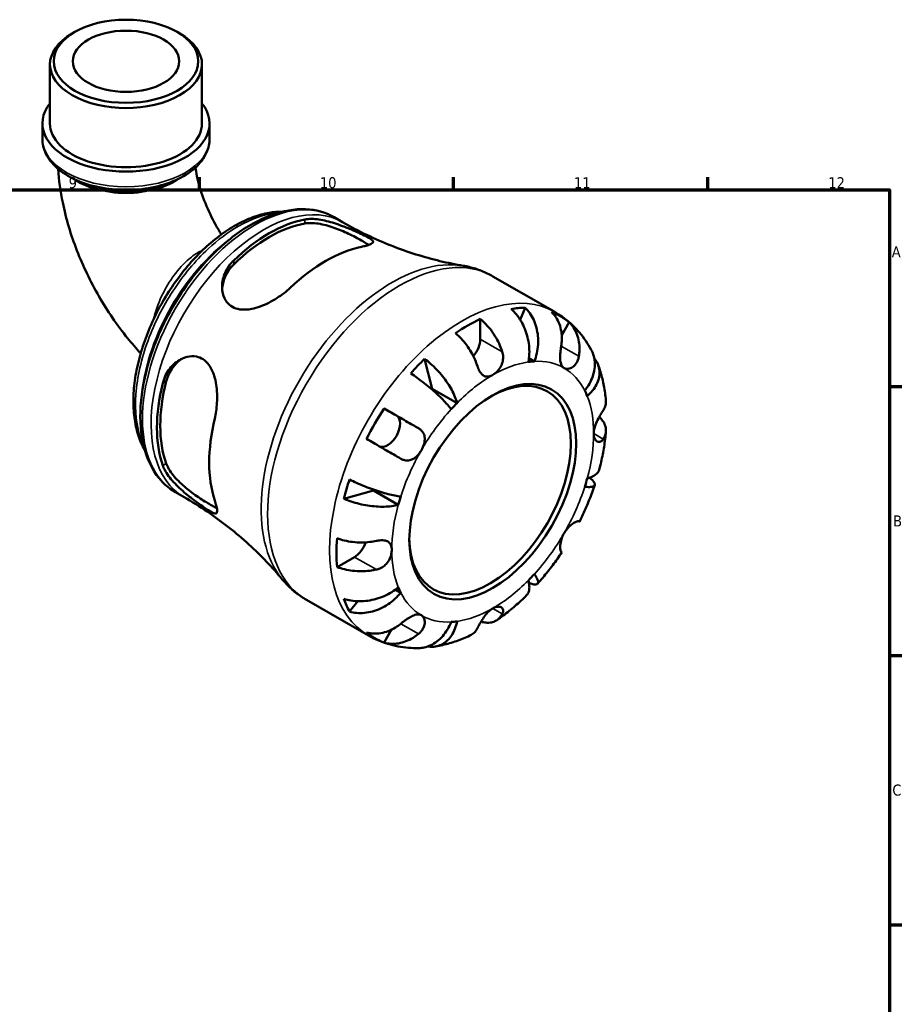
# Model space of a CAD drawing. Header units: millimetres. Extents: x 0 to 902, y -204 to 621.
# Tile 5 of 5: x 581 to 825, y 349 to 621. Entities that reach past the tile are written whole.
import ezdxf

# ---------------------------------------------------------------- set-up
doc = ezdxf.new("R2010")
doc.units = ezdxf.units.MM
for name, color, linetype, lineweight in [('Border (ANSI)', 7, 'Continuous', 70), ('Visible (ANSI)', 7, 'Continuous', 50), ('Visible Narrow (ANSI)', 7, 'Continuous', 35)]:
    doc.layers.add(name, color=color, linetype=linetype, lineweight=lineweight)
doc.styles.add('Note Text (ANSI)', font='tahoma.ttf')

# ---------------------------------------------------------------- blocks, each defined once
blk = doc.blocks.new('Borders Default Border')
at = {"layer": 'Border (ANSI)'}
for p, q in [((630.75, 574), (630.75, 577.45)), ((700.83, 574), (700.83, 577.45)), ((770.92, 574), (770.92, 577.45)), ((821, 519.75), (824.45, 519.75)), ((821, 445.5), (824.45, 445.5)), ((821, 371.25), (824.45, 371.25))]:
    blk.add_line(p, q, dxfattribs=at)
at = {"layer": 'Border (ANSI)', "flags": 128}
blk.add_lwpolyline([(20, 20), (20, 574), (821, 574), (821, 20), (20, 20)], dxfattribs=at)
at = {"layer": 'Border (ANSI)', "attachment_point": 7, "style": 'Note Text (ANSI)'}
for s, insert, char_height in [('9', (594.7, 574.34), 3.05), ('10', (663.96, 574.34), 3.048), ('11', (734.04, 574.4), 3.048), ('12', (804.13, 574.4), 3.048), ('A', (821.63, 555.35), 3.05), ('B', (821.99, 481.1), 3.05), ('C', (821.8, 406.8), 3.05)]:
    blk.add_mtext(s, dxfattribs=dict(at, insert=insert, char_height=char_height))

msp = doc.modelspace()

# ---------------------------------------------------------------- linework, layer by layer
at = {"layer": 'Visible (ANSI)'}
for p, q in [((596.362, 617.511), (595.631, 617.087)), ((624.648, 617.511), (625.38, 617.087)), ((589.55, 592.261), (589.55, 608.587)), ((631.46, 592.261), (631.46, 608.587)), ((587.455, 588.083), (587.455, 592.261)), ((633.556, 588.083), (633.556, 592.261)), ((667.856, 566.419), (670.218, 565.059)), ((711.667, 550.105), (728.748, 540.268)), ((720.518, 541.461), (719.197, 538.109)), ((708.192, 538.342), (708.192, 532.783)), ((732.7, 537.433), (730.651, 533.884)), ((692.824, 527.341), (694.936, 519.113)), ((723.094, 526.639), (721.609, 527.495)), ((701.795, 515.163), (694.936, 519.113)), ((681.675, 513.657), (685.075, 511.684)), ((624.166, 490.55), (626.527, 489.19)), ((678.712, 491.011), (670.543, 488.749)), ((685.571, 487.061), (678.712, 491.011)), ((673.491, 472.678), (668.682, 469.909)), ((686.253, 462.829), (684.763, 463.686)), ((660.266, 460.847), (677.348, 451.01)), ((674.38, 460.476), (672.123, 457.64)), ((683.743, 452.637), (681.675, 449.055))]:
    msp.add_line(p, q, dxfattribs=at)
for centre, major_axis, ratio in [((610.505, 609.429), (-19.925, 0), 0.5758617), ((610.505, 609.429), (-14.668, 0), 0.5758617), ((711.621, 490.702), (-16.234, -28.19), 0.5780931)]:
    msp.add_ellipse(centre, major_axis=major_axis, ratio=ratio, dxfattribs=at)
for centre, major_axis, ratio, start_param, end_param in [((610.505, 608.587), (-20.955, 0), 0.5758617, 5.5016397, 10.2063236), ((610.505, 592.261), (-23.051, 0), 0.5758617, 5.8534856, 9.8544776), ((610.505, 592.261), (-20.955, 0), 0.5758617, 0, 3.1415927), ((650.011, 526.181), (21.853, 37.948), 0.5780931, 0.4614174, 1.1055115), ((650.011, 526.181), (21.216, 36.843), 0.5780931, 0.4513924, 1.1155365), ((665.603, 517.202), (-22.689, -39.399), 0.5780931, 3.6152766, 4.2348376), ((704.763, 494.652), (25.578, 44.417), 0.5780931, 0.3337497, 0.4477811), ((704.763, 494.652), (25.578, 44.417), 0.5780931, 0.6886978, 0.8782311), ((704.763, 494.652), (25.578, 44.417), 0.5780931, 6.1864849, 6.3760182), ((704.763, 530.808), (-2.42, -4.203), 0.5780931, 1.2344283, 2.3542608), ((704.763, 494.652), (25.578, 44.417), 0.5780931, 1.1191478, 1.2331792), ((711.621, 490.702), (19.649, 34.122), 0.5780931, 0.3587599, 0.4227708), ((710.893, 491.121), (15.72, 27.297), 0.5780931, 2.3704166, 7.0543614), ((650.011, 526.181), (21.853, 37.948), 0.5780931, 2.0322137, 2.6763079), ((650.011, 526.181), (21.216, 36.843), 0.5780931, 2.0221887, 2.6863328), ((704.763, 494.652), (-19.649, -34.122), 0.5780931, 4.2857507, 4.2916177), ((711.621, 490.702), (19.649, 34.122), 0.5780931, 5.8565471, 5.920558), ((704.763, 494.652), (25.578, 44.417), 0.5780931, 1.474096, 1.6636293), ((711.621, 490.702), (-19.649, -34.122), 0.5780931, 4.2857507, 4.3497617), ((665.603, 517.202), (-22.689, -39.399), 0.5780931, 5.1860729, 5.805634), ((682.65, 507.484), (2.42, 4.203), 0.5780931, 3.2062397, 6.2812516), ((704.763, 494.652), (25.578, 44.417), 0.5780931, 1.904546, 2.0185774), ((711.621, 490.702), (19.649, 34.122), 0.5780931, 5.0711489, 5.1351598), ((704.763, 494.652), (-19.649, -34.122), 0.5780931, 5.1283715, 5.1351598), ((711.621, 490.702), (-19.649, -34.122), 0.5780931, 5.0711489, 5.1351598), ((704.763, 494.652), (25.578, 44.417), 0.5780931, 2.2594941, 2.4490274), ((673.491, 476.643), (-2.42, -4.203), 0.5780931, 0.7834645, 1.9106207), ((711.621, 490.702), (19.649, 34.122), 0.5780931, 4.2857507, 4.3497617), ((711.621, 490.702), (-19.649, -34.122), 0.5780931, 5.8565471, 5.920558), ((704.763, 494.652), (-25.578, -44.417), 0.5780931, 5.8315368, 5.9455682), ((711.621, 490.702), (-19.649, -34.122), 0.5780931, 0.3587599, 0.4227708), ((704.763, 494.652), (-25.578, -44.417), 0.5780931, 6.1864849, 6.3760182)]:
    msp.add_ellipse(centre, major_axis=major_axis, ratio=ratio, start_param=start_param, end_param=end_param, dxfattribs=at)
for points, knots in [([(587.455, 588.083), (587.455, 586.655), (587.801, 585.234), (589.135, 582.493), (590.165, 581.189), (592.868, 578.757), (594.601, 577.659), (598.553, 575.844), (600.783, 575.136), (605.474, 574.187), (607.933, 573.942), (612.847, 573.928), (615.301, 574.157), (619.982, 575.07), (622.208, 575.756), (626.225, 577.55), (628.013, 578.66), (630.913, 581.233), (632.041, 582.694), (633.273, 585.505), (633.556, 586.792), (633.556, 588.083)], [3.9269908, 3.9269908, 3.9269908, 3.9269908, 4.2003221, 4.2003221, 4.4962355, 4.4962355, 4.8244865, 4.8244865, 5.1598118, 5.1598118, 5.4927989, 5.4927989, 5.8245513, 5.8245513, 6.1574617, 6.1574617, 6.4927436, 6.4927436, 6.8213975, 6.8213975, 7.0685835, 7.0685835, 7.0685835, 7.0685835]), ([(591.787, 579.739), (591.996, 576.639), (592.429, 573.539), (593.973, 565.995), (595.299, 561.566), (598.661, 552.902), (600.699, 548.667), (605.388, 540.553), (608.039, 536.673), (612.111, 531.615), (613.312, 530.217), (614.552, 528.865)], [3.2223887, 3.2223887, 3.2223887, 3.2223887, 3.4036034, 3.4036034, 3.6656142, 3.6656142, 3.9276249, 3.9276249, 4.1896357, 4.1896357, 4.2938738, 4.2938738, 4.2938738, 4.2938738]), ([(629.649, 580.113), (629.696, 579.785), (629.748, 579.449), (630.117, 577.314), (630.603, 575.356), (631.931, 571.305), (632.772, 569.213), (634.665, 565.276), (635.688, 563.426), (636.804, 561.657)], [3.31840983, 3.31840983, 3.31840983, 3.31840983, 3.36005844, 3.36005844, 3.57852423, 3.57852423, 3.79699002, 3.79699002, 3.99460975, 3.99460975, 3.99460975, 3.99460975]), ([(653.658, 567.952), (652.468, 567.963), (651.25, 567.859), (648.525, 567.392), (647.01, 566.977), (643.934, 565.841), (642.374, 565.112), (639.261, 563.366), (637.708, 562.347), (634.656, 560.048), (633.157, 558.77), (630.249, 555.991), (628.84, 554.492), (626.145, 551.311), (624.859, 549.63), (622.439, 546.128), (621.306, 544.309), (619.218, 540.574), (618.264, 538.66), (616.557, 534.781), (615.805, 532.818), (614.522, 528.888), (613.991, 526.922), (613.168, 523.033), (612.875, 521.111), (612.54, 517.357), (612.498, 515.526), (612.673, 512.004), (612.889, 510.312), (613.581, 507.123), (614.054, 505.624), (614.961, 503.533), (615.298, 502.86), (615.668, 502.218)], [7.386436, 7.386436, 7.386436, 7.386436, 7.5183232, 7.5183232, 7.6780281, 7.6780281, 7.8410913, 7.8410913, 8.0053319, 8.0053319, 8.1696005, 8.1696005, 8.3335323, 8.3335323, 8.4971142, 8.4971142, 8.6604542, 8.6604542, 8.8237391, 8.8237391, 8.987114, 8.987114, 9.1507551, 9.1507551, 9.3147682, 9.3147682, 9.4790953, 9.4790953, 9.6432769, 9.6432769, 9.805885, 9.805885, 9.8877992, 9.8877992, 9.8877992, 9.8877992]), ([(667.856, 566.419), (665.512, 567.769), (662.826, 568.511), (656.989, 568.751), (653.822, 568.192), (647.251, 565.8), (643.839, 563.9), (637.206, 558.964), (633.987, 555.921), (628.077, 549.025), (625.385, 545.178), (620.782, 537.06), (618.87, 532.791), (616.015, 524.239), (615.072, 519.956), (614.273, 511.781), (614.419, 507.89), (615.846, 500.917), (617.121, 497.824), (620.374, 493.333), (622.139, 491.717), (624.166, 490.55)], [5.4997209, 5.4997209, 5.4997209, 5.4997209, 5.7929356, 5.7929356, 6.1019464, 6.1019464, 6.4276795, 6.4276795, 6.7555425, 6.7555425, 7.0820997, 7.0820997, 7.4080963, 7.4080963, 7.7347334, 7.7347334, 8.0626536, 8.0626536, 8.3877728, 8.3877728, 8.6413135, 8.6413135, 8.6413135, 8.6413135]), ([(659.812, 565.785), (659.819, 565.786), (659.826, 565.787), (660.402, 565.895), (661.026, 565.944), (662.955, 565.928), (664.364, 565.717), (667.265, 565.01), (668.763, 564.518), (671.249, 563.581), (672.244, 563.172), (673.931, 562.444), (674.627, 562.131), (675.93, 561.522), (676.509, 561.239), (677.643, 560.636), (678.097, 560.35), (678.714, 559.766), (678.72, 559.495), (678.1, 559), (677.527, 558.773), (676.305, 558.444), (675.878, 558.344), (675.403, 558.246)], [-3.8955408, -3.8955408, -3.8955408, -3.8955408, -3.8922757, -3.8922757, -3.6389439, -3.6389439, -3.1579725, -3.1579725, -2.6857815, -2.6857815, -2.3575836, -2.3575836, -2.0942089, -2.0942089, -1.8110368, -1.8110368, -1.4230694, -1.4230694, -0.8979734, -0.8979734, -0.4181575, -0.4181575, -0.2054532, -0.2054532, -0.2054532, -0.2054532]), ([(670.218, 565.059), (672.397, 563.804), (674.622, 562.63), (679.118, 560.462), (681.389, 559.469), (685.929, 557.673), (688.198, 556.872), (692.685, 555.46), (694.903, 554.849), (699.246, 553.811), (701.371, 553.383), (703.43, 553.038)], [5.49972085, 5.49972085, 5.49972085, 5.49972085, 5.5421019, 5.5421019, 5.58448296, 5.58448296, 5.62686401, 5.62686401, 5.66924506, 5.66924506, 5.71162611, 5.71162611, 5.71162611, 5.71162611]), ([(659.812, 564.684), (660.84, 564.866), (662.127, 564.854), (664.917, 564.425), (666.42, 564.012), (669.134, 563.061), (670.54, 562.472), (672.519, 561.539), (673.159, 561.22), (674.354, 560.596), (674.908, 560.291), (675.898, 559.721), (676.357, 559.442), (676.983, 559.032), (677.189, 558.89), (677.376, 558.753)], [1.6846427, 1.6846427, 1.6846427, 1.6846427, 2.146151, 2.146151, 2.6076593, 2.6076593, 3.0277054, 3.0277054, 3.2377284, 3.2377284, 3.4477515, 3.4477515, 3.6577745, 3.6577745, 3.7750763, 3.7750763, 3.7750763, 3.7750763]), ([(655.802, 546.959), (655.273, 546.458), (654.695, 545.967), (652.789, 544.495), (651.356, 543.586), (648.335, 542.055), (646.73, 541.444), (644.042, 540.908), (642.934, 540.843), (641.161, 541.111), (640.471, 541.337), (639.26, 542.021), (638.749, 542.461), (637.786, 543.676), (637.41, 544.491), (636.896, 546.618), (636.916, 547.983), (637.544, 550.683), (638.166, 552.021), (639.411, 553.665), (639.793, 554.095), (640.211, 554.497)], [-3.9473698, -3.9473698, -3.9473698, -3.9473698, -3.7096209, -3.7096209, -3.209367, -3.209367, -2.6844563, -2.6844563, -2.3019845, -2.3019845, -2.0253087, -2.0253087, -1.7586739, -1.7586739, -1.4150477, -1.4150477, -0.9332676, -0.9332676, -0.4404999, -0.4404999, -0.2526284, -0.2526284, -0.2526284, -0.2526284]), ([(637.005, 546.612), (637.08, 547.663), (637.332, 548.762), (638.323, 551.146), (639.182, 552.394), (640.211, 553.396)], [0.94086717, 0.94086717, 0.94086717, 0.94086717, 1.30160049, 1.30160049, 1.76310877, 1.76310877, 1.76310877, 1.76310877]), ([(711.667, 550.105), (711.157, 550.398), (710.636, 550.673), (709.577, 551.184), (709.039, 551.419), (707.947, 551.851), (707.394, 552.047), (706.276, 552.399), (705.712, 552.554), (704.576, 552.826), (704.004, 552.942), (703.43, 553.038)], [5.49972085, 5.49972085, 5.49972085, 5.49972085, 5.5421019, 5.5421019, 5.58448296, 5.58448296, 5.62686401, 5.62686401, 5.66924506, 5.66924506, 5.71162611, 5.71162611, 5.71162611, 5.71162611]), ([(721.448, 526.48), (721.581, 527.153), (721.674, 527.918), (721.734, 529.488), (721.7, 530.293), (721.54, 531.769), (721.399, 532.576), (720.999, 534.162), (720.739, 534.942), (720.178, 536.321), (719.826, 537.048), (719.027, 538.412), (718.581, 539.049), (717.717, 540.109), (717.223, 540.633), (716.701, 541.091)], [5.4054322, 5.4054322, 5.4054322, 5.4054322, 5.6314379, 5.6314379, 5.8574437, 5.8574437, 6.0826169, 6.0826169, 6.3077901, 6.3077901, 6.5323479, 6.5323479, 6.7569058, 6.7569058, 6.9752088, 6.9752088, 6.9752088, 6.9752088]), ([(720.518, 541.461), (721.01, 541), (721.461, 540.472), (722.222, 539.402), (722.599, 538.758), (723.232, 537.378), (723.488, 536.642), (723.856, 535.244), (724.001, 534.453), (724.154, 532.843), (724.162, 532.023), (724.069, 530.523), (723.96, 529.704), (723.607, 528.106), (723.364, 527.326), (723.094, 526.639)], [0.2300349, 0.2300349, 0.2300349, 0.2300349, 0.4483378, 0.4483378, 0.6728957, 0.6728957, 0.8974535, 0.8974535, 1.1226267, 1.1226267, 1.3478, 1.3478, 1.5738057, 1.5738057, 1.7998115, 1.7998115, 1.7998115, 1.7998115]), ([(708.192, 538.342), (708.741, 537.895), (709.277, 537.391), (710.241, 536.373), (710.755, 535.765), (711.714, 534.47), (712.159, 533.783), (712.908, 532.483), (713.28, 531.751), (713.851, 530.431), (714.071, 529.847), (714.251, 529.294)], [0.2300371, 0.2300371, 0.2300371, 0.2300371, 0.4481544, 0.4481544, 0.6727436, 0.6727436, 0.8973328, 0.8973328, 1.1227327, 1.1227327, 1.2981486, 1.2981486, 1.2981486, 1.2981486]), ([(730.509, 530.87), (730.604, 531.45), (730.664, 532.061), (730.699, 533.44), (730.644, 534.203), (730.426, 535.554), (730.244, 536.266), (729.74, 537.606), (729.417, 538.232), (728.736, 539.277), (728.32, 539.794), (727.85, 540.248)], [5.9143146, 5.9143146, 5.9143146, 5.9143146, 6.0897305, 6.0897305, 6.3151304, 6.3151304, 6.5397196, 6.5397196, 6.7643088, 6.7643088, 6.9824261, 6.9824261, 6.9824261, 6.9824261]), ([(738.778, 529.857), (738.319, 530.697), (737.817, 531.517), (736.728, 533.11), (736.139, 533.883), (734.877, 535.365), (734.202, 536.075), (732.772, 537.419), (732.016, 538.053), (730.433, 539.231), (729.605, 539.775), (728.748, 540.268)], [5.1606161, 5.1606161, 5.1606161, 5.1606161, 5.22843705, 5.22843705, 5.296258, 5.296258, 5.36407895, 5.36407895, 5.4318999, 5.4318999, 5.49972085, 5.49972085, 5.49972085, 5.49972085]), ([(732.7, 537.433), (733.17, 536.979), (733.586, 536.463), (734.267, 535.418), (734.59, 534.791), (735.094, 533.452), (735.276, 532.739), (735.494, 531.388), (735.549, 530.625), (735.514, 529.246), (735.454, 528.635), (735.359, 528.055)], [0.2300371, 0.2300371, 0.2300371, 0.2300371, 0.4481544, 0.4481544, 0.6727436, 0.6727436, 0.8973328, 0.8973328, 1.1227327, 1.1227327, 1.2981486, 1.2981486, 1.2981486, 1.2981486]), ([(707.392, 525.344), (707.212, 525.897), (706.992, 526.481), (706.421, 527.801), (706.049, 528.533), (705.3, 529.833), (704.855, 530.52), (703.896, 531.815), (703.382, 532.423), (702.418, 533.441), (701.882, 533.946), (701.333, 534.392)], [5.9143146, 5.9143146, 5.9143146, 5.9143146, 6.0897305, 6.0897305, 6.3151304, 6.3151304, 6.5397196, 6.5397196, 6.7643088, 6.7643088, 6.9824261, 6.9824261, 6.9824261, 6.9824261]), ([(731.309, 524.801), (731.119, 524.912), (730.953, 525.06), (730.661, 525.44), (730.54, 525.675), (730.326, 526.302), (730.256, 526.714), (730.196, 527.612), (730.203, 528.084), (730.256, 528.923), (730.29, 529.272), (730.371, 529.96), (730.418, 530.295), (730.482, 530.706), (730.495, 530.788), (730.509, 530.87)], [0, 0, 0, 0, 0.11375655, 0.11375655, 0.23538098, 0.23538098, 0.39430899, 0.39430899, 0.54630686, 0.54630686, 0.65204055, 0.65204055, 0.75381821, 0.75381821, 0.77933795, 0.77933795, 0.77933795, 0.77933795]), ([(736.99, 518.575), (737.449, 519.152), (737.898, 519.812), (738.654, 521.176), (738.961, 521.88), (739.402, 523.179), (739.577, 523.893), (739.765, 525.305), (739.778, 526.004), (739.676, 527.248), (739.551, 527.908), (739.196, 529.001), (738.999, 529.45), (738.777, 529.857)], [5.4054322, 5.4054322, 5.4054322, 5.4054322, 5.6314379, 5.6314379, 5.8574437, 5.8574437, 6.0826169, 6.0826169, 6.3077901, 6.3077901, 6.5323479, 6.5323479, 6.7012297, 6.7012297, 6.7012297, 6.7012297]), ([(620.639, 520.597), (620.641, 520.607), (620.644, 520.617), (620.837, 521.391), (621.106, 522.12), (622.082, 524.102), (622.968, 525.232), (625.029, 526.973), (626.203, 527.597), (628.258, 528.084), (629.111, 528.118), (630.586, 527.831), (631.205, 527.582), (632.386, 526.816), (632.922, 526.292), (634.013, 524.803), (634.49, 523.767), (635.309, 521.102), (635.55, 519.389), (635.673, 516.057), (635.585, 514.435), (635.262, 512.203), (635.137, 511.538), (634.985, 510.901)], [-3.8955408, -3.8955408, -3.8955408, -3.8955408, -3.8922757, -3.8922757, -3.6389439, -3.6389439, -3.1579725, -3.1579725, -2.6857815, -2.6857815, -2.3575836, -2.3575836, -2.0942089, -2.0942089, -1.8110368, -1.8110368, -1.4230694, -1.4230694, -0.8979734, -0.8979734, -0.4181575, -0.4181575, -0.2054532, -0.2054532, -0.2054532, -0.2054532]), ([(621.591, 521.146), (621.946, 522.539), (622.598, 523.909), (624.173, 525.969), (625.007, 526.743), (625.888, 527.336)], [1.68464271, 1.68464271, 1.68464271, 1.68464271, 2.14615099, 2.14615099, 2.50934777, 2.50934777, 2.50934777, 2.50934777]), ([(692.824, 527.341), (693.401, 526.915), (693.981, 526.44), (695.045, 525.495), (695.626, 524.936), (696.746, 523.757), (697.285, 523.138), (698.221, 521.975), (698.706, 521.324), (699.589, 520.016), (699.987, 519.357), (700.639, 518.165), (700.953, 517.521), (701.464, 516.28), (701.662, 515.682), (701.795, 515.163)], [0.2300349, 0.2300349, 0.2300349, 0.2300349, 0.4483378, 0.4483378, 0.6728957, 0.6728957, 0.8974535, 0.8974535, 1.1226267, 1.1226267, 1.3478, 1.3478, 1.5738057, 1.5738057, 1.7998115, 1.7998115, 1.7998115, 1.7998115]), ([(714.251, 529.294), (714.317, 529.088), (714.371, 528.878), (714.455, 528.431), (714.482, 528.194), (714.505, 527.65), (714.489, 527.343), (714.365, 526.476), (714.191, 525.932), (713.674, 524.877), (713.327, 524.385), (712.526, 523.516), (712.076, 523.154), (711.621, 522.893)], [-0.78516465, -0.78516465, -0.78516465, -0.78516465, -0.71674204, -0.71674204, -0.64259311, -0.64259311, -0.54817339, -0.54817339, -0.37584493, -0.37584493, -0.19265918, -0.19265918, 0, 0, 0, 0]), ([(735.359, 528.055), (735.339, 527.933), (735.315, 527.812), (735.216, 527.378), (735.119, 527.076), (734.866, 526.484), (734.707, 526.201), (734.263, 525.579), (733.956, 525.278), (733.235, 524.786), (732.821, 524.631), (732.012, 524.54), (731.63, 524.615), (731.309, 524.801)], [-0.78090098, -0.78090098, -0.78090098, -0.78090098, -0.74249641, -0.74249641, -0.64168011, -0.64168011, -0.53308797, -0.53308797, -0.37727943, -0.37727943, -0.19250343, -0.19250343, 0, 0, 0, 0]), ([(739.611, 527.494), (739.786, 527.283), (739.943, 527.068), (740.373, 526.403), (740.625, 525.878), (740.962, 524.782), (741.047, 524.21), (741.069, 523.143), (741.009, 522.55), (740.718, 521.365), (740.488, 520.772), (739.943, 519.706), (739.576, 519.134), (738.699, 518.038), (738.188, 517.516), (737.672, 517.064)], [0.343344, 0.343344, 0.343344, 0.343344, 0.4483378, 0.4483378, 0.6728957, 0.6728957, 0.8974535, 0.8974535, 1.1226267, 1.1226267, 1.3478, 1.3478, 1.5738057, 1.5738057, 1.7998115, 1.7998115, 1.7998115, 1.7998115]), ([(711.621, 522.893), (711.278, 522.695), (710.938, 522.558), (710.237, 522.408), (709.884, 522.415), (709.249, 522.604), (708.969, 522.769), (708.484, 523.215), (708.278, 523.474), (707.973, 523.968), (707.863, 524.174), (707.67, 524.59), (707.585, 524.797), (707.466, 525.121), (707.428, 525.232), (707.392, 525.344)], [0, 0, 0, 0, 0.14558971, 0.14558971, 0.30930841, 0.30930841, 0.45830506, 0.45830506, 0.58735107, 0.58735107, 0.66775406, 0.66775406, 0.73999155, 0.73999155, 0.77632248, 0.77632248, 0.77632248, 0.77632248]), ([(742.824, 515.924), (742.763, 516.59), (742.687, 517.254), (742.503, 518.574), (742.396, 519.231), (742.147, 520.537), (742.007, 521.187), (741.691, 522.477), (741.516, 523.117), (741.13, 524.388), (740.918, 525.018), (740.688, 525.642)], [4.81274509, 4.81274509, 4.81274509, 4.81274509, 4.86032414, 4.86032414, 4.90790319, 4.90790319, 4.95548224, 4.95548224, 5.00306129, 5.00306129, 5.05064034, 5.05064034, 5.05064034, 5.05064034]), ([(700.149, 513.426), (699.879, 513.801), (699.531, 514.241), (698.727, 515.173), (698.27, 515.666), (697.365, 516.592), (696.834, 517.11), (695.703, 518.158), (695.104, 518.687), (693.974, 519.646), (693.34, 520.165), (692.055, 521.169), (691.404, 521.655), (690.237, 522.492), (689.614, 522.92), (689.007, 523.316)], [5.4054322, 5.4054322, 5.4054322, 5.4054322, 5.6314379, 5.6314379, 5.8574437, 5.8574437, 6.0826169, 6.0826169, 6.3077901, 6.3077901, 6.5323479, 6.5323479, 6.7569058, 6.7569058, 6.9752088, 6.9752088, 6.9752088, 6.9752088]), ([(681.675, 513.657), (682.304, 513.295), (682.96, 512.917), (684.206, 512.197), (684.911, 511.791), (686.325, 510.975), (687.033, 510.566), (688.313, 509.826), (689.002, 509.428), (690.18, 508.747), (690.679, 508.458), (691.134, 508.195)], [0.2300371, 0.2300371, 0.2300371, 0.2300371, 0.4481544, 0.4481544, 0.6727436, 0.6727436, 0.8973328, 0.8973328, 1.1227327, 1.1227327, 1.2981486, 1.2981486, 1.2981486, 1.2981486]), ([(742.093, 513.136), (742.302, 513.463), (742.478, 513.818), (742.765, 514.64), (742.84, 515.113), (742.842, 515.669), (742.836, 515.795), (742.824, 515.924)], [5.9143146, 5.9143146, 5.9143146, 5.9143146, 6.08973048, 6.08973048, 6.31513039, 6.31513039, 6.37937397, 6.37937397, 6.37937397, 6.37937397]), ([(739.464, 506.735), (739.464, 507.091), (739.506, 507.469), (739.674, 508.291), (739.808, 508.732), (740.193, 509.75), (740.461, 510.315), (740.937, 511.216), (741.132, 511.56), (741.461, 512.118), (741.595, 512.34), (741.851, 512.755), (741.972, 512.946), (742.086, 513.125), (742.089, 513.13), (742.093, 513.136)], [-3.37535926, -3.37535926, -3.37535926, -3.37535926, -3.24472064, -3.24472064, -3.10081281, -3.10081281, -2.91318515, -2.91318515, -2.78540812, -2.78540812, -2.69094331, -2.69094331, -2.59427293, -2.59427293, -2.59108226, -2.59108226, -2.59108226, -2.59108226]), ([(741, 511.322), (741.368, 510.983), (741.68, 510.629), (742.21, 509.891), (742.453, 509.439), (742.77, 508.517), (742.842, 508.046), (742.84, 507.182), (742.765, 506.71), (742.478, 505.887), (742.302, 505.533), (742.093, 505.206)], [0.2567891, 0.2567891, 0.2567891, 0.2567891, 0.4481544, 0.4481544, 0.6727436, 0.6727436, 0.8973328, 0.8973328, 1.1227327, 1.1227327, 1.2981486, 1.2981486, 1.2981486, 1.2981486]), ([(691.134, 508.195), (691.23, 508.14), (691.323, 508.081), (691.649, 507.857), (691.862, 507.673), (692.249, 507.248), (692.415, 507.005), (692.732, 506.362), (692.84, 505.946), (692.907, 504.975), (692.835, 504.42), (692.51, 503.268), (692.255, 502.683), (691.934, 502.127)], [-0.78090098, -0.78090098, -0.78090098, -0.78090098, -0.74249641, -0.74249641, -0.64168011, -0.64168011, -0.53308797, -0.53308797, -0.37727943, -0.37727943, -0.19250343, -0.19250343, 0, 0, 0, 0]), ([(686.284, 499.795), (685.829, 500.058), (685.33, 500.347), (684.152, 501.027), (683.463, 501.426), (682.183, 502.165), (681.475, 502.574), (680.061, 503.39), (679.356, 503.797), (678.11, 504.516), (677.454, 504.895), (676.825, 505.257)], [5.9143146, 5.9143146, 5.9143146, 5.9143146, 6.0897305, 6.0897305, 6.3151304, 6.3151304, 6.5397196, 6.5397196, 6.7643088, 6.7643088, 6.9824261, 6.9824261, 6.9824261, 6.9824261]), ([(742.093, 505.206), (742.035, 505.115), (741.975, 505.031), (741.796, 504.815), (741.673, 504.7), (741.396, 504.511), (741.241, 504.446), (740.839, 504.378), (740.594, 504.429), (740.109, 504.728), (739.883, 505.002), (739.555, 505.743), (739.464, 506.211), (739.464, 506.735)], [-0.77507703, -0.77507703, -0.77507703, -0.77507703, -0.72560399, -0.72560399, -0.63594265, -0.63594265, -0.53365641, -0.53365641, -0.3753162, -0.3753162, -0.19216783, -0.19216783, 0, 0, 0, 0]), ([(740.991, 496.816), (741.175, 497.515), (741.346, 498.214), (741.666, 499.612), (741.814, 500.312), (742.085, 501.71), (742.208, 502.409), (742.429, 503.805), (742.527, 504.503), (742.696, 505.896), (742.768, 506.591), (742.827, 507.286)], [4.36891863, 4.36891863, 4.36891863, 4.36891863, 4.41717578, 4.41717578, 4.46543292, 4.46543292, 4.51369006, 4.51369006, 4.5619472, 4.5619472, 4.61020434, 4.61020434, 4.61020434, 4.61020434]), ([(691.934, 502.127), (691.744, 501.799), (691.533, 501.484), (691.059, 500.877), (690.795, 500.59), (690.146, 500.01), (689.755, 499.748), (688.948, 499.395), (688.543, 499.301), (687.844, 499.283), (687.558, 499.316), (687.003, 499.454), (686.737, 499.557), (686.412, 499.723), (686.348, 499.758), (686.284, 499.795)], [0, 0, 0, 0, 0.11375655, 0.11375655, 0.23538098, 0.23538098, 0.39430899, 0.39430899, 0.54630686, 0.54630686, 0.65204055, 0.65204055, 0.75381821, 0.75381821, 0.77933795, 0.77933795, 0.77933795, 0.77933795]), ([(634.985, 488.239), (635.154, 487.724), (635.291, 487.26), (635.613, 485.989), (635.685, 485.385), (635.499, 484.67), (635.225, 484.581), (634.343, 484.891), (633.844, 485.164), (632.723, 485.874), (632.182, 486.24), (630.982, 487.082), (630.344, 487.543), (628.809, 488.692), (627.914, 489.39), (625.812, 491.145), (624.639, 492.226), (622.612, 494.444), (621.763, 495.588), (620.96, 497.117), (620.778, 497.532), (620.639, 497.935)], [-3.9473698, -3.9473698, -3.9473698, -3.9473698, -3.7096209, -3.7096209, -3.209367, -3.209367, -2.6844563, -2.6844563, -2.3019845, -2.3019845, -2.0253087, -2.0253087, -1.7586739, -1.7586739, -1.4150477, -1.4150477, -0.9332676, -0.9332676, -0.4404999, -0.4404999, -0.2526284, -0.2526284, -0.2526284, -0.2526284]), ([(635.536, 486.223), (635.316, 486.318), (635.08, 486.429), (634.399, 486.769), (633.927, 487.025), (633.432, 487.31), (632.937, 487.595), (632.396, 487.923), (631.257, 488.644), (630.661, 489.038), (628.862, 490.284), (627.65, 491.208), (625.469, 493.084), (624.361, 494.181), (622.598, 496.387), (621.946, 497.499), (621.591, 498.483)], [-0.3326622, -0.3326622, -0.3326622, -0.3326622, -0.2100231, -0.2100231, 0, 0, 0, 0.2100231, 0.2100231, 0.4200461, 0.4200461, 0.8400922, 0.8400922, 1.3016005, 1.3016005, 1.7631088, 1.7631088, 1.7631088, 1.7631088]), ([(738.335, 494.551), (738.411, 494.491), (738.483, 494.432), (738.865, 494.112), (739.146, 493.841), (739.551, 493.347), (739.676, 493.124), (739.778, 492.761), (739.765, 492.587), (739.577, 492.305), (739.402, 492.196), (738.961, 492.052), (738.654, 492.002), (737.898, 491.976), (737.449, 491.998), (736.99, 492.046)], [0.3998791, 0.3998791, 0.3998791, 0.3998791, 0.4483378, 0.4483378, 0.6728957, 0.6728957, 0.8974535, 0.8974535, 1.1226267, 1.1226267, 1.3478, 1.3478, 1.5738057, 1.5738057, 1.7998115, 1.7998115, 1.7998115, 1.7998115]), ([(737.672, 494.342), (738.188, 494.485), (738.699, 494.671), (739.576, 495.107), (739.943, 495.356), (740.488, 495.854), (740.718, 496.147), (740.917, 496.577), (740.959, 496.696), (740.991, 496.816)], [5.40543217, 5.40543217, 5.40543217, 5.40543217, 5.63143793, 5.63143793, 5.85744368, 5.85744368, 6.08261689, 6.08261689, 6.16604507, 6.16604507, 6.16604507, 6.16604507]), ([(672.123, 494.072), (672.77, 493.745), (673.453, 493.421), (674.762, 492.829), (675.508, 492.509), (677.02, 491.898), (677.786, 491.608), (679.182, 491.109), (679.939, 490.854), (681.411, 490.397), (682.125, 490.195), (683.378, 489.872), (684.032, 489.722), (685.24, 489.488), (685.794, 489.405), (686.253, 489.357)], [0.2300349, 0.2300349, 0.2300349, 0.2300349, 0.4483378, 0.4483378, 0.6728957, 0.6728957, 0.8974535, 0.8974535, 1.1226267, 1.1226267, 1.3478, 1.3478, 1.5738057, 1.5738057, 1.7998115, 1.7998115, 1.7998115, 1.7998115]), ([(735.534, 482.425), (735.863, 483.086), (736.183, 483.75), (736.804, 485.086), (737.105, 485.757), (737.686, 487.106), (737.966, 487.783), (738.506, 489.143), (738.766, 489.825), (739.265, 491.194), (739.503, 491.88), (739.731, 492.568)], [4.03168743, 4.03168743, 4.03168743, 4.03168743, 4.07951521, 4.07951521, 4.127343, 4.127343, 4.17517078, 4.17517078, 4.22299856, 4.22299856, 4.27082635, 4.27082635, 4.27082635, 4.27082635]), ([(653.595, 466.498), (652.263, 468.105), (650.826, 469.728), (647.748, 472.963), (646.107, 474.576), (642.634, 477.748), (640.802, 479.308), (636.97, 482.333), (634.971, 483.799), (630.839, 486.6), (628.706, 487.935), (626.527, 489.19)], [2.14622294, 2.14622294, 2.14622294, 2.14622294, 2.18860399, 2.18860399, 2.23098504, 2.23098504, 2.27336609, 2.27336609, 2.31574715, 2.31574715, 2.3581282, 2.3581282, 2.3581282, 2.3581282]), ([(685.571, 487.061), (685.055, 486.918), (684.439, 486.792), (683.11, 486.617), (682.397, 486.568), (681.039, 486.538), (680.27, 486.555), (678.696, 486.666), (677.89, 486.761), (676.415, 486.991), (675.609, 487.148), (674.029, 487.528), (673.253, 487.751), (671.902, 488.199), (671.201, 488.463), (670.543, 488.749)], [5.4054322, 5.4054322, 5.4054322, 5.4054322, 5.6314379, 5.6314379, 5.8574437, 5.8574437, 6.0826169, 6.0826169, 6.3077901, 6.3077901, 6.5323479, 6.5323479, 6.7569058, 6.7569058, 6.9752088, 6.9752088, 6.9752088, 6.9752088]), ([(731.309, 479.277), (731.499, 479.605), (731.71, 479.919), (732.181, 480.528), (732.441, 480.818), (733.054, 481.418), (733.407, 481.702), (734.057, 482.146), (734.348, 482.305), (734.768, 482.484), (734.916, 482.531), (735.156, 482.574), (735.247, 482.572), (735.33, 482.545), (735.345, 482.538), (735.359, 482.53)], [0, 0, 0, 0, 0.11375655, 0.11375655, 0.23538098, 0.23538098, 0.39430899, 0.39430899, 0.54630686, 0.54630686, 0.65204055, 0.65204055, 0.75381821, 0.75381821, 0.77933795, 0.77933795, 0.77933795, 0.77933795]), ([(735.359, 482.53), (735.454, 482.474), (735.514, 482.438), (735.549, 482.415), (735.494, 482.446), (735.361, 482.521), (735.334, 482.536), (735.304, 482.554)], [5.9143146, 5.9143146, 5.9143146, 5.9143146, 6.08973048, 6.08973048, 6.31513039, 6.31513039, 6.36380818, 6.36380818, 6.36380818, 6.36380818]), ([(730.509, 474.13), (730.489, 474.142), (730.469, 474.158), (730.401, 474.234), (730.356, 474.321), (730.277, 474.568), (730.245, 474.734), (730.198, 475.222), (730.198, 475.575), (730.283, 476.459), (730.385, 476.997), (730.736, 478.133), (730.988, 478.721), (731.309, 479.277)], [-0.78090098, -0.78090098, -0.78090098, -0.78090098, -0.74249641, -0.74249641, -0.64168011, -0.64168011, -0.53308797, -0.53308797, -0.37727943, -0.37727943, -0.19250343, -0.19250343, 0, 0, 0, 0]), ([(668.682, 477.84), (669.344, 477.588), (670.05, 477.377), (671.414, 477.052), (672.197, 476.912), (673.799, 476.73), (674.617, 476.688), (676.117, 476.689), (676.937, 476.733), (678.366, 476.898), (678.981, 476.999), (679.549, 477.12)], [0.2300371, 0.2300371, 0.2300371, 0.2300371, 0.4481544, 0.4481544, 0.6727436, 0.6727436, 0.8973328, 0.8973328, 1.1227327, 1.1227327, 1.2981486, 1.2981486, 1.2981486, 1.2981486]), ([(679.549, 477.12), (679.707, 477.153), (679.863, 477.182), (680.297, 477.251), (680.569, 477.28), (681.131, 477.305), (681.414, 477.296), (682.088, 477.207), (682.443, 477.093), (683.081, 476.706), (683.337, 476.415), (683.691, 475.659), (683.779, 475.192), (683.779, 474.668)], [-0.77507703, -0.77507703, -0.77507703, -0.77507703, -0.72560399, -0.72560399, -0.63594265, -0.63594265, -0.53365641, -0.53365641, -0.3753162, -0.3753162, -0.19216783, -0.19216783, 0, 0, 0, 0]), ([(683.779, 474.668), (683.779, 474.312), (683.738, 473.934), (683.563, 473.116), (683.421, 472.679), (682.974, 471.698), (682.636, 471.173), (681.928, 470.405), (681.609, 470.132), (681.004, 469.734), (680.735, 469.59), (680.17, 469.352), (679.877, 469.261), (679.569, 469.194), (679.559, 469.191), (679.549, 469.189)], [-3.37535926, -3.37535926, -3.37535926, -3.37535926, -3.24472064, -3.24472064, -3.10081281, -3.10081281, -2.91318515, -2.91318515, -2.78540812, -2.78540812, -2.69094331, -2.69094331, -2.59427293, -2.59427293, -2.59108226, -2.59108226, -2.59108226, -2.59108226]), ([(724, 465.322), (724.481, 465.863), (724.956, 466.412), (725.892, 467.528), (726.353, 468.094), (727.26, 469.241), (727.707, 469.822), (728.584, 470.999), (729.015, 471.595), (729.861, 472.8), (730.277, 473.409), (730.684, 474.025)], [3.58316782, 3.58316782, 3.58316782, 3.58316782, 3.63099395, 3.63099395, 3.67882009, 3.67882009, 3.72664622, 3.72664622, 3.77447236, 3.77447236, 3.82229849, 3.82229849, 3.82229849, 3.82229849]), ([(730.684, 474.025), (730.684, 474.025), (730.682, 474.026), (730.664, 474.038), (730.604, 474.074), (730.509, 474.13)], [1.09026008, 1.09026008, 1.09026008, 1.09026008, 1.12273273, 1.12273273, 1.29814862, 1.29814862, 1.29814862, 1.29814862]), ([(679.549, 469.189), (678.981, 469.069), (678.366, 468.967), (676.937, 468.802), (676.117, 468.759), (674.617, 468.758), (673.799, 468.8), (672.197, 468.982), (671.414, 469.122), (670.05, 469.447), (669.344, 469.658), (668.682, 469.909)], [5.9143146, 5.9143146, 5.9143146, 5.9143146, 6.0897305, 6.0897305, 6.3151304, 6.3151304, 6.5397196, 6.5397196, 6.7643088, 6.7643088, 6.9824261, 6.9824261, 6.9824261, 6.9824261]), ([(723.094, 467.977), (723.364, 467.602), (723.607, 467.223), (723.96, 466.551), (724.069, 466.258), (724.162, 465.8), (724.154, 465.592), (724.001, 465.284), (723.856, 465.183), (723.488, 465.086), (723.232, 465.081), (722.599, 465.181), (722.222, 465.287), (721.762, 465.452), (721.685, 465.481), (721.606, 465.511)], [5.4054322, 5.4054322, 5.4054322, 5.4054322, 5.6314379, 5.6314379, 5.8574437, 5.8574437, 6.0826169, 6.0826169, 6.3077901, 6.3077901, 6.5323479, 6.5323479, 6.7569058, 6.7569058, 6.7999154, 6.7999154, 6.7999154, 6.7999154]), ([(653.595, 466.498), (653.966, 466.05), (654.354, 465.613), (655.159, 464.767), (655.577, 464.357), (656.442, 463.567), (656.889, 463.187), (657.81, 462.459), (658.284, 462.112), (659.258, 461.452), (659.757, 461.14), (660.266, 460.847)], [2.14622294, 2.14622294, 2.14622294, 2.14622294, 2.18860399, 2.18860399, 2.23098504, 2.23098504, 2.27336609, 2.27336609, 2.31574715, 2.31574715, 2.3581282, 2.3581282, 2.3581282, 2.3581282]), ([(720.951, 462.108), (721.04, 462.197), (721.124, 462.295), (721.399, 462.687), (721.54, 463.034), (721.7, 463.759), (721.734, 464.203), (721.674, 465.184), (721.581, 465.721), (721.448, 466.241)], [1.03819276, 1.03819276, 1.03819276, 1.03819276, 1.12262674, 1.12262674, 1.34779995, 1.34779995, 1.5738057, 1.5738057, 1.79981146, 1.79981146, 1.79981146, 1.79981146]), ([(670.543, 461.142), (671.201, 460.921), (671.902, 460.755), (673.253, 460.539), (674.029, 460.472), (675.609, 460.463), (676.415, 460.522), (677.89, 460.727), (678.696, 460.891), (680.27, 461.337), (681.039, 461.619), (682.397, 462.218), (683.11, 462.59), (684.439, 463.425), (685.055, 463.888), (685.571, 464.339)], [0.2300349, 0.2300349, 0.2300349, 0.2300349, 0.4483378, 0.4483378, 0.6728957, 0.6728957, 0.8974535, 0.8974535, 1.1226267, 1.1226267, 1.3478, 1.3478, 1.5738057, 1.5738057, 1.7998115, 1.7998115, 1.7998115, 1.7998115]), ([(686.253, 462.829), (685.794, 462.252), (685.24, 461.652), (684.032, 460.548), (683.378, 460.043), (682.125, 459.213), (681.411, 458.81), (679.939, 458.136), (679.182, 457.866), (677.786, 457.485), (677.02, 457.338), (675.508, 457.194), (674.762, 457.198), (673.453, 457.32), (672.77, 457.446), (672.123, 457.64)], [5.4054322, 5.4054322, 5.4054322, 5.4054322, 5.6314379, 5.6314379, 5.8574437, 5.8574437, 6.0826169, 6.0826169, 6.3077901, 6.3077901, 6.5323479, 6.5323479, 6.7569058, 6.7569058, 6.9752088, 6.9752088, 6.9752088, 6.9752088]), ([(712.803, 455.292), (713.375, 455.689), (713.941, 456.098), (715.062, 456.94), (715.618, 457.373), (716.716, 458.262), (717.26, 458.717), (718.335, 459.65), (718.867, 460.127), (719.918, 461.102), (720.438, 461.6), (720.951, 462.108)], [3.2437468, 3.2437468, 3.2437468, 3.2437468, 3.29200675, 3.29200675, 3.34026669, 3.34026669, 3.38852664, 3.38852664, 3.43678658, 3.43678658, 3.48504653, 3.48504653, 3.48504653, 3.48504653]), ([(686.284, 454.27), (686.38, 454.349), (686.477, 454.427), (686.834, 454.713), (687.099, 454.918), (687.66, 455.332), (687.953, 455.538), (688.668, 456.005), (689.081, 456.244), (689.955, 456.648), (690.399, 456.786), (691.234, 456.861), (691.613, 456.788), (691.934, 456.602)], [-0.78090098, -0.78090098, -0.78090098, -0.78090098, -0.74249641, -0.74249641, -0.64168011, -0.64168011, -0.53308797, -0.53308797, -0.37727943, -0.37727943, -0.19250343, -0.19250343, 0, 0, 0, 0]), ([(691.934, 456.602), (692.124, 456.492), (692.29, 456.344), (692.579, 455.966), (692.696, 455.733), (692.874, 455.126), (692.906, 454.736), (692.809, 453.928), (692.688, 453.522), (692.356, 452.844), (692.185, 452.574), (691.788, 452.068), (691.566, 451.834), (691.26, 451.561), (691.198, 451.508), (691.134, 451.455)], [0, 0, 0, 0, 0.11375655, 0.11375655, 0.23538098, 0.23538098, 0.39430899, 0.39430899, 0.54630686, 0.54630686, 0.65204055, 0.65204055, 0.75381821, 0.75381821, 0.77933795, 0.77933795, 0.77933795, 0.77933795]), ([(707.392, 453.032), (707.441, 453.127), (707.494, 453.228), (707.651, 453.525), (707.762, 453.732), (708.02, 454.202), (708.17, 454.467), (708.583, 455.17), (708.858, 455.612), (709.512, 456.55), (709.89, 457.029), (710.721, 457.887), (711.169, 458.25), (711.621, 458.511)], [-0.77507703, -0.77507703, -0.77507703, -0.77507703, -0.72560399, -0.72560399, -0.63594265, -0.63594265, -0.53365641, -0.53365641, -0.3753162, -0.3753162, -0.19216783, -0.19216783, 0, 0, 0, 0]), ([(714.251, 456.982), (714.071, 456.636), (713.851, 456.304), (713.28, 455.642), (712.908, 455.338), (712.159, 454.901), (711.714, 454.727), (710.755, 454.536), (710.241, 454.52), (709.335, 454.606), (708.871, 454.698), (708.393, 454.846)], [5.9143146, 5.9143146, 5.9143146, 5.9143146, 6.0897305, 6.0897305, 6.3151304, 6.3151304, 6.5397196, 6.5397196, 6.7643088, 6.7643088, 6.9557614, 6.9557614, 6.9557614, 6.9557614]), ([(711.621, 458.511), (711.929, 458.688), (712.236, 458.817), (712.857, 458.979), (713.164, 459.001), (713.789, 458.916), (714.075, 458.77), (714.386, 458.399), (714.463, 458.217), (714.506, 457.862), (714.496, 457.7), (714.419, 457.359), (714.352, 457.181), (714.257, 456.993), (714.254, 456.988), (714.251, 456.982)], [-3.37535926, -3.37535926, -3.37535926, -3.37535926, -3.24472064, -3.24472064, -3.10081281, -3.10081281, -2.91318515, -2.91318515, -2.78540812, -2.78540812, -2.69094331, -2.69094331, -2.59427293, -2.59427293, -2.59108226, -2.59108226, -2.59108226, -2.59108226]), ([(676.825, 451.87), (677.454, 451.692), (678.11, 451.59), (679.356, 451.525), (680.061, 451.56), (681.475, 451.795), (682.183, 451.995), (683.463, 452.484), (684.152, 452.818), (685.33, 453.539), (685.829, 453.897), (686.284, 454.27)], [0.2300371, 0.2300371, 0.2300371, 0.2300371, 0.4481544, 0.4481544, 0.6727436, 0.6727436, 0.8973328, 0.8973328, 1.1227327, 1.1227327, 1.2981486, 1.2981486, 1.2981486, 1.2981486]), ([(691.221, 447.557), (691.698, 447.568), (692.2, 447.623), (693.34, 447.867), (693.974, 448.09), (695.104, 448.626), (695.703, 448.988), (696.834, 449.859), (697.365, 450.369), (698.27, 451.401), (698.727, 452.02), (699.531, 453.358), (699.879, 454.078), (700.149, 454.764)], [0.499025, 0.499025, 0.499025, 0.499025, 0.6728957, 0.6728957, 0.8974535, 0.8974535, 1.1226267, 1.1226267, 1.3478, 1.3478, 1.5738057, 1.5738057, 1.7998115, 1.7998115, 1.7998115, 1.7998115]), ([(701.795, 454.924), (701.662, 454.251), (701.464, 453.546), (700.953, 452.236), (700.639, 451.631), (699.987, 450.623), (699.589, 450.126), (698.706, 449.279), (698.221, 448.928), (697.285, 448.411), (696.746, 448.197), (695.626, 447.938), (695.045, 447.893), (694.244, 447.93), (693.968, 447.96), (693.687, 448.008)], [5.4054322, 5.4054322, 5.4054322, 5.4054322, 5.6314379, 5.6314379, 5.8574437, 5.8574437, 6.0826169, 6.0826169, 6.3077901, 6.3077901, 6.5323479, 6.5323479, 6.7569058, 6.7569058, 6.8657781, 6.8657781, 6.8657781, 6.8657781]), ([(677.348, 451.01), (678.195, 450.522), (679.07, 450.084), (680.862, 449.312), (681.778, 448.978), (683.636, 448.417), (684.577, 448.19), (686.47, 447.839), (687.422, 447.715), (689.324, 447.565), (690.275, 447.538), (691.221, 447.557)], [2.3581282, 2.3581282, 2.3581282, 2.3581282, 2.42516834, 2.42516834, 2.49220847, 2.49220847, 2.55924861, 2.55924861, 2.62628875, 2.62628875, 2.69332888, 2.69332888, 2.69332888, 2.69332888]), ([(691.134, 451.455), (690.679, 451.083), (690.18, 450.725), (689.002, 450.003), (688.313, 449.669), (687.033, 449.18), (686.325, 448.981), (684.911, 448.746), (684.206, 448.711), (682.96, 448.776), (682.304, 448.877), (681.675, 449.055)], [5.9143146, 5.9143146, 5.9143146, 5.9143146, 6.0897305, 6.0897305, 6.3151304, 6.3151304, 6.5397196, 6.5397196, 6.7643088, 6.7643088, 6.9824261, 6.9824261, 6.9824261, 6.9824261]), ([(695.832, 447.997), (696.488, 448.108), (697.14, 448.238), (698.435, 448.536), (699.077, 448.703), (700.353, 449.072), (700.986, 449.274), (702.242, 449.71), (702.865, 449.944), (704.101, 450.443), (704.714, 450.707), (705.322, 450.987)], [2.8033798, 2.8033798, 2.8033798, 2.8033798, 2.85095897, 2.85095897, 2.89853813, 2.89853813, 2.9461173, 2.9461173, 2.99369647, 2.99369647, 3.04127564, 3.04127564, 3.04127564, 3.04127564]), ([(705.322, 450.987), (705.445, 451.043), (705.562, 451.105), (706.049, 451.389), (706.421, 451.692), (706.992, 452.355), (707.212, 452.686), (707.392, 453.032)], [0.83038415, 0.83038415, 0.83038415, 0.83038415, 0.89733283, 0.89733283, 1.12273273, 1.12273273, 1.29814862, 1.29814862, 1.29814862, 1.29814862])]:
    msp.add_open_spline(points, degree=3, knots=knots, dxfattribs=at)
at = {"layer": 'Visible Narrow (ANSI)'}
for p, q in [((659.812, 564.684), (659.812, 565.785)), ((640.211, 553.396), (640.211, 554.497)), ((714.251, 529.294), (708.192, 532.783)), ((735.359, 528.055), (730.505, 530.85)), ((621.591, 521.146), (620.639, 520.597)), ((691.134, 508.195), (685.075, 511.684)), ((742.093, 505.206), (739.464, 506.72)), ((621.591, 498.483), (620.639, 497.935)), ((679.549, 469.189), (673.491, 472.678)), ((714.251, 456.982), (711.608, 458.503)), ((691.134, 451.455), (686.268, 454.257))]:
    msp.add_line(p, q, dxfattribs=at)
for centre, major_axis, ratio, start_param, end_param in [((610.505, 588.083), (23.051, 0), 0.5758617, 3.1415927, 6.2831853), ((610.505, 583.883), (-18.86, 0), 0.5758617, 0.6608154, 2.4807773), ((610.505, 584.16), (18.86, 0), 0.5758617, 3.9225907, 5.5021872), ((646.011, 528.484), (-21.845, -37.935), 0.5780931, 3.1415927, 6.2831853), ((648.373, 527.124), (21.845, 37.935), 0.5780931, 0, 3.1415927), ((641.483, 562.248), (-1.028, 1.785), 0.5780931, 5.4997209, 6.2831853), ((643.12, 530.149), (-20.046, -34.811), 0.5780931, 4.060376, 5.364402), ((685.966, 505.476), (-25.7, -44.629), 0.5780931, 3.1415927, 6.2831853), ((631.418, 557.609), (-1.028, 1.785), 0.5780931, 1.7101415, 1.8992792), ((683.894, 506.669), (25.488, 44.26), 0.5780931, 0.2119053, 2.9296874), ((703.048, 495.639), (25.7, 44.629), 0.5780931, 0, 3.1415927), ((711.621, 490.702), (-19.649, -34.122), 0.5780931, 3.5643635, 3.9250571), ((711.621, 490.702), (19.649, 34.122), 0.5780931, 6.2812516, 6.6419452), ((711.621, 490.702), (19.649, 34.122), 0.5780931, 5.920558, 6.2812516), ((711.621, 490.702), (-19.649, -34.122), 0.5780931, 3.9250571, 4.2857507), ((711.621, 490.702), (19.649, 34.122), 0.5780931, 5.4958534, 5.8565471), ((711.621, 490.702), (-19.649, -34.122), 0.5780931, 4.3497617, 4.7104553), ((711.621, 490.702), (19.649, 34.122), 0.5780931, 5.1351598, 5.4958534), ((711.621, 490.702), (-19.649, -34.122), 0.5780931, 4.7104553, 5.0711489), ((711.621, 490.702), (19.649, 34.122), 0.5780931, 4.7104553, 5.0711489), ((711.621, 490.702), (-19.649, -34.122), 0.5780931, 5.1351598, 5.4958534), ((711.621, 490.702), (19.649, 34.122), 0.5780931, 4.3497617, 4.7104553), ((711.621, 490.702), (-19.649, -34.122), 0.5780931, 5.4958534, 5.8565471), ((711.621, 490.702), (19.649, 34.122), 0.5780931, 3.9250571, 4.2857507), ((711.621, 490.702), (-19.649, -34.122), 0.5780931, 5.920558, 6.2812516), ((711.621, 490.702), (-19.649, -34.122), 0.5780931, 6.2812516, 6.6419452), ((711.621, 490.702), (19.649, 34.122), 0.5780931, 3.5643635, 3.9250571)]:
    msp.add_ellipse(centre, major_axis=major_axis, ratio=ratio, start_param=start_param, end_param=end_param, dxfattribs=at)
for points, knots in [([(641.483, 563.933), (645.17, 566.056), (648.859, 567.336), (652.446, 567.696), (652.616, 567.711), (652.786, 567.723)], [-7.85398163, -7.85398163, -7.85398163, -7.85398163, -7.46457481, -7.46457481, -7.44508184, -7.44508184, -7.44508184, -7.44508184]), ([(615.415, 503.161), (615.114, 503.806), (614.841, 504.482), (613.386, 508.707), (612.923, 512.946), (613.574, 522.27), (614.72, 527.366), (618.308, 537.087), (620.637, 541.712), (626.268, 550.362), (629.593, 554.362), (635.836, 560.187), (638.658, 562.306), (641.483, 563.933)], [-3.5429174, -3.5429174, -3.5429174, -3.5429174, -3.4617545, -3.4617545, -3.0561203, -3.0561203, -2.6424382, -2.6424382, -2.2614426, -2.2614426, -1.8691657, -1.8691657, -1.5707963, -1.5707963, -1.5707963, -1.5707963]), ([(630.538, 556.772), (629.475, 556.16), (628.408, 555.368), (625.899, 553.094), (624.499, 551.464), (622.151, 548.086), (621.168, 546.37), (619.331, 542.464), (618.55, 540.25), (618.029, 538.083)], [-3.1415927, -3.1415927, -3.1415927, -3.1415927, -2.9099557, -2.9099557, -2.5780859, -2.5780859, -2.2818994, -2.2818994, -1.9214082, -1.9214082, -1.9214082, -1.9214082])]:
    msp.add_open_spline(points, degree=3, knots=knots, dxfattribs=at)
msp.add_open_spline([(631.687, 557.364), (631.306, 557.191), (630.922, 556.994), (630.538, 556.772)], degree=3, dxfattribs=at)

# ---------------------------------------------------------------- block references
msp.add_blockref('Borders Default Border', (0, 0))

doc.saveas('drawing.dxf')
